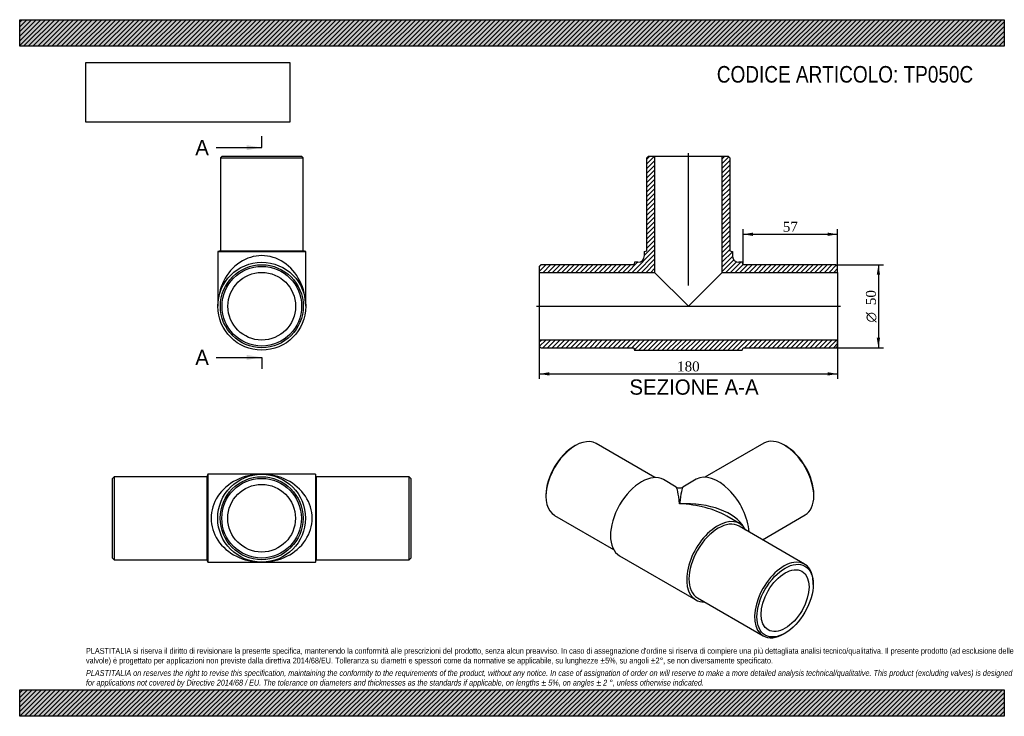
# Model space of a CAD drawing. Header units: millimetres. Extents: x 0 to 594, y 0 to 420.
import ezdxf
from ezdxf.enums import TextEntityAlignment as Align
from ezdxf.lldxf.tags import DXFTag

# ---------------------------------------------------------------- set-up
doc = ezdxf.new("R2010")
doc.units = ezdxf.units.MM
doc.header["$LTSCALE"] = 2
for name, color, linetype in [('Default', 7, 'Continuous'), ('DV4_Default', 7, 'Continuous'), ('TP050C', 7, 'Continuous')]:
    doc.layers.add(name, color=color, linetype=linetype)
doc.styles.add('SEACAD_Solid_Edge_ANSI', font='seans.ttf')
doc.styles.add('SEACAD_Solid_Edge_ANSI1_Symbols', font='semeca1.ttf')
doc.styles.add('SEACAD_Times_New_Roman', font='times.ttf')
tags = doc.linetypes.add('CENTER2', pattern=[28.575, 19.05, -3.175, 3.175, -3.175]).pattern_tags.tags
tags[10:11] = [DXFTag(74, 4), DXFTag(75, 0), DXFTag(340, '0'), DXFTag(46, 0.0), DXFTag(50, 0.0), DXFTag(44, 0.0), DXFTag(45, 0.0)]
tags[8:9] = [DXFTag(74, 4), DXFTag(75, 0), DXFTag(340, '0'), DXFTag(46, 0.0), DXFTag(50, 0.0), DXFTag(44, 0.0), DXFTag(45, 0.0)]
tags[6:7] = [DXFTag(74, 4), DXFTag(75, 0), DXFTag(340, '0'), DXFTag(46, 0.0), DXFTag(50, 0.0), DXFTag(44, 0.0), DXFTag(45, 0.0)]
tags[4:5] = [DXFTag(74, 4), DXFTag(75, 0), DXFTag(340, '0'), DXFTag(46, 0.0), DXFTag(50, 0.0), DXFTag(44, 0.0), DXFTag(45, 0.0)]
doc.dimstyles.new('ANSImm', dxfattribs={"dimtxt": 6, "dimasz": 6, "dimexe": 3, "dimexo": 0, "dimgap": 1.5, "dimtad": 1, "dimdsep": 46, "dimtxsty": 'SEACAD_Times_New_Roman', "dimblk1": '_SE_FILLED', "dimblk2": '_SE_FILLED', "dimsah": 1, "dimcen": 3, "dimazin": 0, "dimtfac": 0.85, "dimtdec": 3, "dimtofl": 0, "dimtmove": 0, "dimatfit": 3, "dimfxl": 1, "dimarcsym": 0})
picture_1 = doc.add_image_def('image1.jpg', size_in_pixel=(4302, 1260))

# ---------------------------------------------------------------- blocks, each defined once
blk = doc.blocks.new('SE')
at = {"layer": 'TP050C', "color": 7, "linetype": 'Continuous'}
for p, q in [((56.95, 144.43), (55.95, 143.43)), ((55.95, 95.43), (55.95, 143.43)), ((56.95, 144.43), (56.95, 94.43)), ((112.95, 144.43), (56.95, 144.43)), ((113.45, 145.93), (112.95, 144.43)), ((112.95, 144.43), (112.95, 94.43)), ((113.45, 145.93), (113.45, 92.93)), ((145.95, 145.93), (113.45, 145.93)), ((178.45, 145.93), (145.95, 145.93)), ((178.45, 145.93), (178.45, 92.93)), ((178.95, 144.43), (178.45, 145.93)), ((178.95, 144.43), (178.95, 94.43)), ((234.95, 144.43), (178.95, 144.43)), ((234.95, 94.43), (234.95, 144.43)), ((235.95, 143.43), (234.95, 144.43)), ((235.95, 143.43), (235.95, 95.43)), ((55.95, 95.43), (56.95, 94.43)), ((234.95, 94.43), (235.95, 95.43)), ((56.95, 94.43), (112.95, 94.43)), ((112.95, 94.43), (113.45, 92.93)), ((113.45, 92.93), (145.95, 92.93)), ((145.95, 92.93), (178.45, 92.93)), ((178.45, 92.93), (178.95, 94.43)), ((178.95, 94.43), (234.95, 94.43))]:
    blk.add_line(p, q, dxfattribs=at)
for radius in [26.5, 25, 24, 20.4]:
    blk.add_circle((145.95, 119.43), radius, dxfattribs=at)
for major_axis in [(30.5, 0), (-30.5, 0)]:
    blk.add_ellipse((145.95, 119.43), major_axis=major_axis, ratio=0.868852, start_param=1.570796, end_param=4.712389, dxfattribs=at)
blk = doc.blocks.new('SE1')
at = {"layer": 'TP050C', "color": 7, "linetype": 'Continuous'}
for p, q in [((335.18, 163.23), (334.47, 162.82)), ((383.24, 143.94), (347.68, 164.47)), ((448.9, 164.67), (413.34, 144.14)), ((462.11, 163.02), (461.4, 163.43)), ((396.11, 138.24), (388.38, 142.7)), ((408.2, 142.9), (400.11, 138.24)), ((317.5, 133.43), (317.5, 132.61)), ((479.08, 132.81), (479.08, 133.63)), ((322.68, 121.16), (358.24, 100.64)), ((434.34, 116.16), (426.61, 120.63)), ((448.11, 106.48), (473.9, 121.37)), ((473.54, 91.8), (433.95, 114.66)), ((361.88, 96.8), (407.84, 70.26)), ((478.72, 79.54), (478.72, 80.35)), ((408.95, 71.36), (448.54, 48.5)), ((461.04, 49.73), (461.75, 50.14))]:
    blk.add_line(p, q, dxfattribs=at)
blk.add_arc((398.11, 141.7), 4, 240.22294, 299.7071, dxfattribs=at)
for centre, major_axis, ratio, start_param, end_param in [((335.18, 142.82), (12.5, 21.65), 0.57735, 0, 3.141593), ((461.4, 143.02), (-12.5, 21.65), 0.57735, 3.141593, 6.283185), ((334.47, 143.22), (-12, -20.78), 0.57735, 3.926991, 5.497787), ((462.11, 143.43), (12, -20.78), 0.57735, 0.785398, 2.356194), ((375.13, 119.75), (-13.25, -22.95), 0.57735, 3.141593, 6.283185), ((421.45, 119.95), (-13.25, 22.95), 0.57735, 4.015989, 6.283185), ((398.11, 106.48), (2.08, -31.78), 0.060356, 2.315898, 3.101296), ((398.11, 106.48), (-2.08, -31.78), 0.060356, 3.181889, 3.967287), ((398.11, 106.48), (-40.29, -2.29), 0.5356, 3.390163, 4.681941), ((398.11, 106.48), (-40.29, 2.29), 0.5356, 3.957439, 4.742837), ((421.09, 93.21), (-13.25, -22.95), 0.57735, 2.803522, 6.283185), ((421.45, 93.01), (-12.5, -21.65), 0.57735, 3.141593, 6.283185), ((461.04, 70.15), (-12.5, -21.65), 0.57735, 2.356194, 6.283185), ((421.09, 93.21), (-13.25, -22.95), 0.57735, 0, 0.338071), ((461.04, 70.15), (-12.5, -21.65), 0.57735, 0, 0.785398)]:
    blk.add_ellipse(centre, major_axis=major_axis, ratio=ratio, start_param=start_param, end_param=end_param, dxfattribs=at)
for major_axis in [(12, 20.78), (-10.2, -17.67)]:
    blk.add_ellipse((461.75, 69.74), major_axis=major_axis, ratio=0.57735, dxfattribs=at)
blk = doc.blocks.new('SE2')
at = {"layer": 'TP050C', "color": 7, "linetype": 'Continuous'}
for p, q in [((122.05, 337.74), (121.05, 336.74)), ((121.05, 336.74), (171.05, 336.74)), ((121.05, 336.74), (121.05, 280.74)), ((122.05, 337.74), (170.05, 337.74)), ((171.05, 336.74), (170.05, 337.74)), ((171.05, 280.74), (171.05, 336.74)), ((121.05, 280.74), (119.55, 280.24)), ((119.55, 280.24), (172.55, 280.24)), ((119.55, 280.24), (119.55, 247.24)), ((121.05, 280.74), (171.05, 280.74)), ((172.55, 280.24), (171.05, 280.74)), ((172.55, 247.24), (172.55, 280.24))]:
    blk.add_line(p, q, dxfattribs=at)
for radius in [26.5, 25, 24, 20.4]:
    blk.add_circle((146.05, 247.24), radius, dxfattribs=at)
blk.add_ellipse((146.05, 247.24), major_axis=(0, -30.5), ratio=0.868852, start_param=1.570796, end_param=4.712389, dxfattribs=at)
blk = doc.blocks.new('SE4')
at = {"color": 7, "linetype": 'Continuous', "style": 'SEACAD_Solid_Edge_ANSI'}
blk.add_text('A', height=9.2, dxfattribs=at).set_placement((105.93, 347.48), align=Align.TOP_LEFT)
blk = doc.blocks.new('SE5')
at = {"color": 7, "linetype": 'Continuous', "style": 'SEACAD_Solid_Edge_ANSI'}
blk.add_text('A', height=9.2, dxfattribs=at).set_placement((105.93, 220.99), align=Align.TOP_LEFT)
blk = doc.blocks.new('SEANNOT_GROUP')
at = {"linetype": 'Continuous'}
blk.add_hatch(color=7, dxfattribs=at).paths.add_polyline_path([(136.85, 341.34), (146.05, 342.88), (136.85, 344.41)])
at = {"color": 7, "linetype": 'Continuous'}
blk.add_lwpolyline([(118.45, 342.88), (146.05, 342.88)], dxfattribs=at)
blk = doc.blocks.new('SEANNOT_GROUP1')
at = {"linetype": 'Continuous'}
blk.add_hatch(color=7, dxfattribs=at).paths.add_polyline_path([(136.85, 214.86), (146.05, 216.39), (136.85, 217.92)])
at = {"color": 7, "linetype": 'Continuous'}
blk.add_lwpolyline([(118.45, 216.39), (146.05, 216.39)], dxfattribs=at)
blk = doc.blocks.new('SE3')
at = {"layer": 'Default', "color": 7, "linetype": 'CENTER2'}
for p, q in [((146.05, 342.88), (146.05, 349.78)), ((146.05, 216.39), (146.05, 209.49))]:
    blk.add_line(p, q, dxfattribs=at)
at = {"layer": 'Default', "color": 7, "linetype": 'CENTER2', "const_width": 0.0001}
blk.add_lwpolyline([(146.05, 342.88), (146.05, 216.39)], dxfattribs=at)
at = {"layer": 'Default'}
for name in ['SE4', 'SEANNOT_GROUP', 'SE5', 'SEANNOT_GROUP1']:
    blk.add_blockref(name, (0, 0), dxfattribs=at)
blk = doc.blocks.new('SE6')
at = {"layer": 'TP050C', "linetype": 'Continuous'}
h = blk.add_hatch(dxfattribs=at)
h.set_pattern_fill('LINE', scale=0.62992, angle=45, style=0)
edge = h.paths.add_edge_path()
edge.add_line((378.43, 280.74), (376.93, 280.24))
edge.add_line((376.93, 280.24), (376.93, 277.74))
edge.add_arc((372.93, 277.74), 4, 270, 360, ccw=False)
edge.add_line((372.93, 273.74), (370.93, 273.74))
edge.add_line((370.93, 273.74), (370.43, 272.24))
edge.add_line((370.43, 272.24), (314.43, 272.24))
edge.add_line((314.43, 272.24), (313.43, 271.24))
edge.add_line((313.43, 271.24), (313.43, 267.64))
edge.add_line((313.43, 267.64), (383.03, 267.64))
edge.add_line((383.03, 267.64), (383.03, 337.74))
edge.add_line((383.03, 337.74), (379.43, 337.74))
edge.add_line((379.43, 337.74), (378.43, 336.74))
edge.add_line((378.43, 336.74), (378.43, 280.74))
h = blk.add_hatch(dxfattribs=at)
h.set_pattern_fill('LINE', scale=0.62992, angle=45, style=0)
edge = h.paths.add_edge_path()
edge.add_line((428.43, 280.74), (428.43, 336.74))
edge.add_line((428.43, 336.74), (427.43, 337.74))
edge.add_line((427.43, 337.74), (423.83, 337.74))
edge.add_line((423.83, 337.74), (423.83, 267.64))
edge.add_line((423.83, 267.64), (493.43, 267.64))
edge.add_line((493.43, 267.64), (493.43, 271.24))
edge.add_line((493.43, 271.24), (492.43, 272.24))
edge.add_line((492.43, 272.24), (436.43, 272.24))
edge.add_line((436.43, 272.24), (435.93, 273.74))
edge.add_line((435.93, 273.74), (433.93, 273.74))
edge.add_arc((433.93, 277.74), 4, 180, 270, ccw=False)
edge.add_line((429.93, 277.74), (429.93, 280.24))
edge.add_line((429.93, 280.24), (428.43, 280.74))
h = blk.add_hatch(dxfattribs=at)
h.set_pattern_fill('LINE', scale=0.62992, angle=45, style=0)
h.paths.add_polyline_path([(493.43, 223.24), (493.43, 226.84), (313.43, 226.84), (313.43, 223.24), (314.43, 222.24), (370.43, 222.24), (370.93, 220.74), (435.93, 220.74), (436.43, 222.24), (492.43, 222.24)])
at = {"layer": 'DV4_Default', "color": 7, "linetype": 'CENTER2'}
for p, q in [((403.43, 259.69), (403.43, 339.49)), ((311.68, 247.24), (495.18, 247.24))]:
    blk.add_line(p, q, dxfattribs=at)
at = {"layer": 'TP050C', "color": 7, "linetype": 'Continuous'}
for p, q in [((378.43, 336.74), (379.43, 337.74)), ((378.43, 280.74), (378.43, 336.74)), ((379.43, 337.74), (383.03, 337.74)), ((383.03, 337.74), (423.83, 337.74)), ((383.03, 337.74), (383.03, 267.64)), ((423.83, 337.74), (427.43, 337.74)), ((423.83, 267.64), (423.83, 337.74)), ((427.43, 337.74), (428.43, 336.74)), ((428.43, 336.74), (428.43, 280.74)), ((376.93, 280.24), (378.43, 280.74)), ((376.93, 277.74), (376.93, 280.24)), ((428.43, 280.74), (429.93, 280.24)), ((429.93, 280.24), (429.93, 277.74)), ((370.93, 273.74), (370.43, 272.24)), ((372.93, 273.74), (370.93, 273.74)), ((435.93, 273.74), (433.93, 273.74)), ((436.43, 272.24), (435.93, 273.74)), ((313.43, 271.24), (314.43, 272.24)), ((313.43, 271.24), (313.43, 267.64)), ((313.43, 267.64), (313.43, 226.84)), ((313.43, 267.64), (383.03, 267.64)), ((370.43, 272.24), (314.43, 272.24)), ((383.03, 267.64), (403.43, 247.24)), ((403.43, 247.24), (423.83, 267.64)), ((423.83, 267.64), (493.43, 267.64)), ((492.43, 272.24), (436.43, 272.24)), ((492.43, 272.24), (493.43, 271.24)), ((493.43, 267.64), (493.43, 271.24)), ((493.43, 267.64), (493.43, 226.84)), ((493.43, 226.84), (313.43, 226.84)), ((313.43, 226.84), (313.43, 223.24)), ((493.43, 223.24), (493.43, 226.84)), ((314.43, 222.24), (313.43, 223.24)), ((314.43, 222.24), (370.43, 222.24)), ((370.43, 222.24), (370.93, 220.74)), ((370.93, 220.74), (435.93, 220.74)), ((435.93, 220.74), (436.43, 222.24)), ((436.43, 222.24), (492.43, 222.24)), ((493.43, 223.24), (492.43, 222.24))]:
    blk.add_line(p, q, dxfattribs=at)
for centre, start, end in [((372.93, 277.74), 270, 0), ((433.93, 277.74), 180, 270)]:
    blk.add_arc(centre, 4, start, end, dxfattribs=at)
blk = doc.blocks.new('DMBLK346')
at = {"layer": 'Default', "linetype": 'Continuous'}
for points in [[(319.43, 205.45), (319.43, 207.45), (313.43, 206.45)], [(487.43, 205.45), (493.43, 206.45), (487.43, 207.45)]]:
    blk.add_hatch(color=7, dxfattribs=at).paths.add_polyline_path(points)
at = {"layer": 'Default', "color": 7, "linetype": 'Continuous'}
for p, q in [((313.43, 226.84), (313.43, 203.45)), ((493.43, 226.84), (493.43, 203.45)), ((313.43, 206.45), (493.43, 206.45))]:
    blk.add_line(p, q, dxfattribs=at)
at = {"layer": 'Default', "color": 7, "linetype": 'Continuous', "style": 'SEACAD_Times_New_Roman'}
blk.add_text('180', height=6, dxfattribs=at).set_placement((396.61, 213.95), align=Align.TOP_LEFT)
blk = doc.blocks.new('_SE_FILLED')
at = {"color": 0}
blk.add_line((0, 0), (-1, 0), dxfattribs=at)
blk.add_solid([(0, 0), (-1, -0.1665), (-1, 0.1665), (0, 0)], dxfattribs=at)
blk = doc.blocks.new('DMBLK347')
at = {"layer": 'Default', "linetype": 'Continuous'}
for points in [[(442.43, 291.63), (436.43, 290.63), (442.43, 289.63)], [(487.43, 291.63), (487.43, 289.63), (493.43, 290.63)]]:
    blk.add_hatch(color=7, dxfattribs=at).paths.add_polyline_path(points)
at = {"layer": 'Default', "color": 7, "linetype": 'Continuous'}
for p, q in [((436.43, 272.24), (436.43, 293.63)), ((493.43, 269.44), (493.43, 293.63)), ((436.43, 290.63), (493.43, 290.63))]:
    blk.add_line(p, q, dxfattribs=at)
at = {"layer": 'Default', "color": 7, "linetype": 'Continuous', "style": 'SEACAD_Times_New_Roman'}
blk.add_text('57', height=6, dxfattribs=at).set_placement((460.38, 298.13), align=Align.TOP_LEFT)
blk = doc.blocks.new('GDimGGroup')
at = {"layer": 'Default', "linetype": 'Continuous'}
for points in [[(519.05, 266.24), (518.05, 272.24), (517.05, 266.24)], [(519.05, 228.24), (517.05, 228.24), (518.05, 222.24)]]:
    blk.add_hatch(color=7, dxfattribs=at).paths.add_polyline_path(points)
at = {"layer": 'Default', "color": 7, "linetype": 'Continuous'}
for p, q in [((492.43, 272.24), (521.05, 272.24)), ((518.05, 272.24), (518.05, 222.24)), ((492.43, 222.24), (521.05, 222.24))]:
    blk.add_line(p, q, dxfattribs=at)
for s, style, p in [('50', 'SEACAD_Times_New_Roman', (510.55, 247.91)), ('O', 'SEACAD_Solid_Edge_ANSI1_Symbols', (510.55, 237.47))]:
    blk.add_text(s, height=6, rotation=90, dxfattribs=dict(at, style=style)).set_placement(p, align=Align.TOP_LEFT)

msp = doc.modelspace()

# ---------------------------------------------------------------- hatches: boundary and pattern name
at = {"layer": 'Default', "linetype": 'Continuous'}
h = msp.add_hatch(dxfattribs=at)
h.set_pattern_fill('LINE', scale=0.62992, angle=45, style=0)
h.paths.add_polyline_path([(594, 404), (594, 420), (0, 420), (0, 404)])
for points in [[(594, 404), (594, 420), (0, 420), (0, 404)], [(594, 0), (594, 16), (0, 16), (0, 0)]]:
    msp.add_hatch(color=7, dxfattribs=at).paths.add_polyline_path(points)
h = msp.add_hatch(dxfattribs=at)
h.set_pattern_fill('LINE', scale=0.62992, angle=45, style=0)
h.paths.add_polyline_path([(594, 0), (594, 16), (0, 16), (0, 0)])

# ---------------------------------------------------------------- linework, layer by layer
at = {"layer": 'Default', "color": 7, "linetype": 'Continuous'}
for p, q in [((0, 420), (594, 420)), ((0, 404), (0, 420)), ((594, 420), (594, 404)), ((594, 404), (0, 404)), ((0, 16), (594, 16)), ((0, 0), (0, 16)), ((594, 16), (594, 0)), ((594, 0), (0, 0))]:
    msp.add_line(p, q, dxfattribs=at)

# ---------------------------------------------------------------- block references
at = {"layer": 'Default'}
for name in ['SE3', 'SE6', 'SE2', 'GDimGGroup', 'SE1', 'SE']:
    msp.add_blockref(name, (0, 0), dxfattribs=at)

# ---------------------------------------------------------------- texts
at = {"layer": 'Default', "color": 7, "linetype": 'Continuous', "style": 'SEACAD_Solid_Edge_ANSI'}
msp.add_text('SEZIONE A-A', height=9.2, dxfattribs=at).set_placement((367.857, 203.109), align=Align.TOP_LEFT)
at = {"layer": 'Default', "attachment_point": 1}
for s, insert, char_height, width in [('{\\fArial Narrow|b0||i0||c0|p34;\\C7;\\H10.;\\W1.;CODICE ARTICOLO: TP050C}', (420.572, 392.067), 10, 166.13957), ("{\\fArial Narrow|b0||i0||c0|p34;\\C7;\\H3.5;\\W1.;PLASTITALIA si riserva il diritto di revisionare la presente specifica, mantenendo la conformità alle prescrizioni del prodotto, senza alcun preavviso. In caso di assegnazione d'ordine si riserva di compiere una più dettagliata analisi tecnico/qualitativa. Il presente prodotto (ad esclusione delle \\P}{\\fArial Narrow|b0||i0||c0|p34;\\C7;\\H3.5;\\W1.;valvole) è progettato per applicazioni non previste dalla direttiva 2014/68/EU. Tolleranza su diametri e spessori come da normative se applicabile, su lunghezze ±5%, su angoli ±2°, se non diversamente specificato.\\P}{\\fArial Narrow|b0||i0||c0|p34;\\C7;\\H1.;\\W1.;   \\P}{\\fArial Narrow|b0||i1||c0|p34;\\C7;\\H3.5;\\W1.;PLASTITALIA on reserves the right to revise this specification, maintaining the conformity to the requirements of the product, without any notice. In case of assignation of order on will reserve to make a more detailed analysis technical/qualitative. This product (excluding valves) is designed \\P}{\\fArial Narrow|b0||i1||c0|p34;\\C7;\\H3.5;\\W1.;for applications not covered by Directive 2014/68 / EU. The tolerance on diameters and thicknesses as the standards if applicable, on lengths ± 5%, on angles ± 2 °, unless otherwise indicated.\\P}", (40, 41.205), 3.5, 514)]:
    msp.add_mtext(s, dxfattribs=dict(at, insert=insert, char_height=char_height, width=width))

# ---------------------------------------------------------------- dimensions: what is measured, and where the dimension line sits
at = {"layer": 'Default', "color": 7, "linetype": 'Continuous'}
dim = msp.add_linear_dim(base=(493.432, 290.634), p1=(436.432, 272.241), p2=(493.432, 269.441), text='\\A1;<>', dimstyle='ANSImm', dxfattribs=at)
dim.commit()
dim.dimension.update_dxf_attribs({"geometry": 'DMBLK347', "text_midpoint": (464.932, 290.634), "dimtype": 160})
dim = msp.add_linear_dim(base=(313.432, 206.451), p1=(313.432, 226.841), p2=(493.432, 226.841), angle=0, text='\\A1;<>', dimstyle='ANSImm', dxfattribs=at)
dim.commit()
dim.dimension.update_dxf_attribs({"geometry": 'DMBLK346', "text_midpoint": (403.432, 206.451), "dimtype": 161})

# ---------------------------------------------------------------- pictures from other files: only their frames are drawn
image = msp.add_image(picture_1, insert=(40, 358.206), size_in_units=(122.914, 36))
image.dxf.flags = 7

doc.saveas('drawing.dxf')
